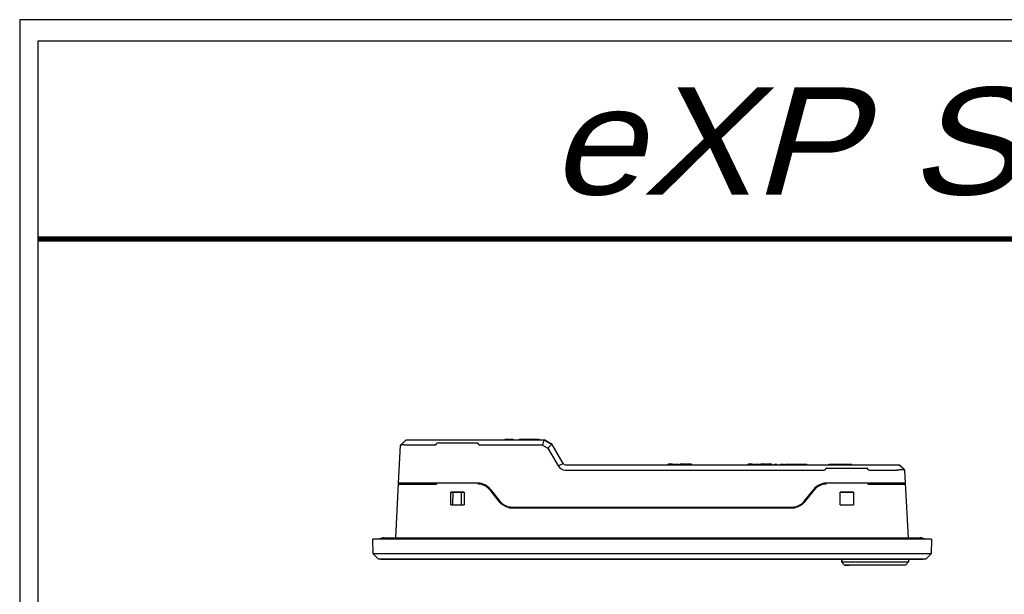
# Model space of a CAD drawing. Header units: millimetres. Extents: x 6863 to 7584, y 164 to 940.
# Tile 6 of 17: x 6863 to 7230, y 725 to 940. Entities that reach past the tile are written whole.
import ezdxf
from ezdxf.enums import TextEntityAlignment as Align

# ---------------------------------------------------------------- set-up
doc = ezdxf.new("R2010")
doc.units = ezdxf.units.MM
doc.header["$LTSCALE"] = 32.67
doc.layers.get('0').update_dxf_attribs({"linetype": 'CONTINUOUS'})
doc.layers.add('AM_0', color=7, linetype='CONTINUOUS', lineweight=50)
doc.styles.add('DD', font='ARIALN.TTF', dxfattribs={"oblique": 15})

msp = doc.modelspace()

# ---------------------------------------------------------------- linework, layer by layer
at = {"linetype": 'Continuous'}
for p, q in [((7583.65, 939.59), (6862.89, 939.59)), ((7575.59, 931.52), (6869.61, 931.52)), ((6869.61, 931.52), (6869.61, 172.52))]:
    msp.add_line(p, q, dxfattribs=at)
msp.add_line((6862.89, 939.59), (6862.89, 164.45))
at = {"color": 0, "linetype": 'Continuous'}
for p, q in [((7004.75, 781.07), (7006.86, 783.07)), ((7006.31, 782.55), (7004.75, 781.07)), ((7006.86, 783.07), (7058.16, 783.07)), ((7017.98, 781.32), (7018.18, 781.67)), ((7033.52, 781.77), (7018.35, 781.77)), ((7033.9, 781.32), (7033.69, 781.67)), ((7043.7, 783.07), (7043.7, 783.27)), ((7043.73, 783.07), (7043.73, 783.27)), ((7043.73, 783.27), (7045.05, 783.27)), ((7045.05, 783.07), (7045.05, 783.27)), ((7045.31, 783.07), (7045.31, 783.27)), ((7045.31, 783.27), (7046.67, 783.27)), ((7046.67, 783.07), (7046.67, 783.27)), ((7049.07, 783.07), (7049.07, 783.27)), ((7049.07, 783.27), (7053.76, 783.27)), ((7050.22, 783.07), (7050.22, 783.27)), ((7050.41, 783.07), (7050.41, 783.27)), ((7050.82, 783.07), (7050.82, 783.27)), ((7051.06, 783.07), (7051.06, 783.27)), ((7051.45, 783.07), (7051.45, 783.27)), ((7052.18, 783.07), (7052.18, 783.27)), ((7052.24, 783.07), (7052.24, 783.27)), ((7052.68, 783.07), (7052.68, 783.27)), ((7053, 783.07), (7053, 783.27)), ((7053.31, 783.07), (7053.31, 783.27)), ((7053.76, 783.07), (7053.76, 783.27)), ((7053.81, 783.07), (7053.81, 783.27)), ((7053.81, 783.27), (7056.3, 783.27)), ((7053.98, 783.07), (7053.98, 783.27)), ((7054.32, 783.07), (7054.32, 783.27)), ((7055.03, 783.07), (7055.03, 783.27)), ((7055.16, 783.07), (7055.16, 783.27)), ((7055.17, 783.07), (7055.17, 783.27)), ((7056.3, 783.27), (7056.3, 783.07)), ((7056.33, 783.27), (7056.33, 783.07)), ((7058.16, 783.07), (7057.62, 781.07)), ((7058.19, 783.07), (7061.19, 781.34)), ((7061.12, 781.38), (7059.64, 779.9)), ((7065.27, 774.27), (7061.19, 781.34)), ((7004.01, 766.87), (7004.75, 781.07)), ((7004.75, 781.07), (7004.75, 781.07)), ((7017.54, 781.07), (7007.75, 781.07)), ((7057.62, 781.07), (7034.33, 781.07)), ((7057.62, 781.07), (7059.64, 779.9)), ((7059.64, 779.9), (7063.44, 773.32)), ((7063.44, 773.32), (7065.27, 774.27)), ((7104.36, 773.77), (7104.36, 773.97)), ((7104.45, 773.97), (7104.36, 773.97)), ((7104.46, 773.77), (7104.46, 773.97)), ((7105.98, 773.97), (7104.46, 773.97)), ((7105.98, 773.97), (7105.98, 773.77)), ((7106.01, 773.77), (7106.01, 773.97)), ((7106.3, 773.77), (7106.3, 773.97)), ((7106.3, 773.97), (7108.55, 773.97)), ((7107.11, 773.77), (7107.11, 773.97)), ((7107.42, 773.77), (7107.42, 773.97)), ((7107.74, 773.77), (7107.74, 773.97)), ((7108.55, 773.77), (7108.55, 773.97)), ((7108.87, 773.77), (7108.87, 773.97)), ((7110.95, 773.97), (7108.87, 773.97)), ((7110.95, 773.77), (7110.95, 773.97)), ((7111.19, 773.77), (7111.19, 773.97)), ((7113.11, 773.97), (7111.19, 773.97)), ((7113.11, 773.77), (7113.11, 773.97)), ((7134.24, 773.77), (7134.24, 773.97)), ((7135.87, 773.97), (7134.26, 773.97)), ((7134.26, 773.77), (7134.26, 773.97)), ((7135.87, 773.97), (7135.87, 773.77)), ((7135.91, 773.97), (7135.91, 773.77)), ((7136.17, 773.97), (7138.42, 773.97)), ((7136.17, 773.77), (7136.17, 773.97)), ((7136.99, 773.77), (7136.99, 773.97)), ((7137.3, 773.77), (7137.3, 773.97)), ((7137.61, 773.77), (7137.61, 773.97)), ((7138.42, 773.77), (7138.42, 773.97)), ((7140.82, 773.97), (7138.75, 773.97)), ((7138.75, 773.77), (7138.75, 773.97)), ((7140.82, 773.77), (7140.82, 773.97)), ((7142.99, 773.97), (7141.06, 773.97)), ((7141.06, 773.77), (7141.06, 773.97)), ((7142.99, 773.77), (7142.99, 773.97)), ((7144.04, 773.97), (7144.83, 773.97)), ((7144.04, 773.77), (7144.04, 773.97)), ((7144.33, 773.77), (7144.33, 773.97)), ((7144.83, 773.77), (7144.83, 773.97)), ((7146.25, 773.97), (7147.4, 773.97)), ((7146.25, 773.77), (7146.25, 773.97)), ((7146.71, 773.77), (7146.71, 773.97)), ((7147.4, 773.97), (7147.4, 773.77)), ((7147.81, 773.97), (7150.06, 773.97)), ((7147.81, 773.77), (7147.81, 773.97)), ((7148.24, 773.77), (7148.24, 773.97)), ((7149.2, 773.77), (7149.2, 773.97)), ((7149.82, 773.77), (7149.82, 773.97)), ((7150.06, 773.77), (7150.06, 773.97)), ((7150.1, 773.97), (7156.03, 773.97)), ((7150.1, 773.77), (7150.1, 773.97)), ((7151.07, 773.77), (7151.07, 773.97)), ((7151.63, 773.77), (7151.63, 773.97)), ((7152.64, 773.77), (7152.64, 773.97)), ((7152.71, 773.77), (7152.71, 773.97)), ((7153.39, 773.77), (7153.39, 773.97)), ((7154.01, 773.77), (7154.01, 773.97)), ((7154.34, 773.77), (7154.34, 773.97)), ((7156.03, 773.77), (7156.03, 773.97)), ((7164.41, 773.97), (7165.07, 773.97)), ((7164.41, 773.77), (7164.41, 773.97)), ((7164.8, 773.97), (7164.8, 773.77)), ((7165.07, 773.77), (7165.07, 773.97)), ((7165.22, 773.97), (7167.39, 773.97)), ((7165.22, 773.77), (7165.22, 773.97)), ((7165.54, 773.77), (7165.54, 773.97)), ((7165.63, 773.77), (7165.63, 773.97)), ((7167.39, 773.97), (7169.51, 773.97)), ((7167.39, 773.77), (7167.39, 773.97)), ((7167.7, 773.77), (7167.7, 773.97)), ((7167.77, 773.97), (7167.76, 773.77)), ((7169.44, 773.77), (7169.44, 773.97)), ((7169.51, 773.97), (7169.52, 773.77)), ((7169.52, 773.97), (7171.11, 773.97)), ((7169.82, 773.77), (7169.82, 773.97)), ((7170.43, 773.77), (7170.43, 773.97)), ((7171.12, 773.97), (7171.95, 773.97)), ((7171.12, 773.77), (7171.12, 773.97)), ((7171.73, 773.77), (7171.73, 773.97)), ((7171.95, 773.77), (7171.95, 773.97)), ((7172.2, 773.97), (7172.86, 773.97)), ((7172.2, 773.97), (7172.2, 773.77)), ((7172.48, 773.77), (7172.48, 773.97)), ((7172.86, 773.77), (7172.86, 773.97)), ((7066.13, 773.77), (7190.5, 773.77)), ((7066.13, 771.77), (7162.54, 771.77)), ((7162.98, 772.02), (7163.18, 772.37)), ((7163.35, 772.47), (7178.52, 772.47)), ((7178.9, 772.02), (7178.69, 772.37)), ((7179.33, 771.77), (7189.61, 771.77)), ((7190.5, 773.77), (7191.9, 772.44)), ((7190.58, 773.7), (7192.61, 771.77)), ((7192.61, 771.77), (7191.9, 772.44)), ((7192.61, 771.77), (7192.61, 771.77)), ((7192.87, 766.87), (7192.61, 771.77)), ((7002.94, 746.57), (7004, 766.83)), ((7003.99, 766.57), (7018.13, 766.57)), ((7033.52, 766.87), (7004.01, 766.87)), ((7004.51, 766.57), (7004.51, 766.87)), ((7018.12, 766.87), (7018.13, 766.57)), ((7163.03, 766.56), (7162.98, 766.55)), ((7192.87, 766.87), (7163.35, 766.87)), ((7178.75, 766.87), (7178.74, 766.57)), ((7178.74, 766.57), (7192.88, 766.57)), ((7192.37, 766.57), (7192.37, 766.87)), ((7193.93, 746.57), (7192.87, 766.83)), ((7023.44, 758.87), (7023.44, 763.57)), ((7028.44, 763.57), (7023.44, 763.57)), ((7028.44, 763.47), (7023.44, 763.47)), ((7024.27, 758.87), (7024.3, 763.47)), ((7027.47, 758.87), (7027.48, 763.47)), ((7028.44, 763.57), (7028.44, 758.87)), ((7038, 764.39), (7041.4, 760.07)), ((7038.24, 764.58), (7041.63, 760.26)), ((7155.24, 760.26), (7158.63, 764.58)), ((7155.47, 760.07), (7158.87, 764.39)), ((7173.44, 763.57), (7168.44, 763.57)), ((7168.44, 758.87), (7168.44, 763.57)), ((7173.44, 763.47), (7168.44, 763.47)), ((7173.44, 763.57), (7173.44, 758.87)), ((7023.44, 758.87), (7028.44, 758.87)), ((7046.35, 757.97), (7150.52, 757.97)), ((7046.35, 757.67), (7150.52, 757.67)), ((7168.44, 758.87), (7173.44, 758.87)), ((6994.53, 740.5), (6994.44, 746.07)), ((7202.44, 746.07), (6994.44, 746.07)), ((6997.26, 746.27), (7199.61, 746.27)), ((6998.61, 746.57), (7198.26, 746.57)), ((7202.44, 746.07), (7202.34, 740.5)), ((6996.39, 738.67), (6994.53, 740.5)), ((7202.34, 740.5), (6994.53, 740.5)), ((6996.39, 738.67), (7200.48, 738.67)), ((6997.44, 738.6), (7199.44, 738.6)), ((7168.99, 738.02), (7169.82, 738.6)), ((7168.99, 738.02), (7168.99, 737.52)), ((7168.99, 737.52), (7193.89, 737.52)), ((7169.99, 736.52), (7168.99, 737.52)), ((7192.89, 736.52), (7193.89, 737.52)), ((7193.89, 738.6), (7193.89, 737.52)), ((7200.48, 738.67), (7202.34, 740.5)), ((7169.99, 736.52), (7192.89, 736.52)), ((7170.09, 736.52), (7170.09, 736.32)), ((7170.09, 736.32), (7171.79, 736.32)), ((7171.79, 736.52), (7171.79, 736.32))]:
    msp.add_line(p, q, dxfattribs=at)
at = {"linetype": 'Continuous', "const_width": 2.02}
msp.add_lwpolyline([(6869.61, 857.85), (7575.59, 857.85)], dxfattribs=at)
at = {"color": 0, "linetype": 'Continuous'}
for points in [[(7060.92, 781.58), (7060.47, 781.82), (7059.74, 782.21), (7059.06, 782.58), (7058.43, 782.93), (7058.2, 783.06)], [(7151.01, 757.69), (7150.96, 757.68), (7150.89, 757.68), (7150.87, 757.68)]]:
    msp.add_lwpolyline(points, dxfattribs=at)
for centre, radius, start, end in [((7017.54, 781.57), 0.5, 269.9994, 330.0005), ((7033.52, 781.57), 0.2, 30.0013, 89.9987), ((7066.13, 774.77), 1, 210, 270), ((7066.13, 774.88), 3.11, 209.995, 269.9935), ((7163.35, 772.27), 0.2, 90.0013, 149.9987), ((7179.33, 772.27), 0.5, 209.9995, 270.0006), ((7033.52, 760.87), 6, 38.1844, 90.0079), ((7033.52, 760.86), 5.71, 86.2254, 87.7639), ((7033.52, 760.89), 5.68, 86.2279, 87.7628), ((7033.52, 760.84), 5.73, 83.595, 86.225), ((7033.53, 760.89), 5.67, 81.8595, 83.6011), ((7033.6, 761.39), 5.17, 78.9631, 81.8428), ((7163.35, 760.87), 6, 89.9921, 141.815), ((7163.28, 761.39), 5.17, 98.1563, 101.0364), ((7163.35, 760.89), 5.68, 96.3987, 98.1392), ((7163.35, 760.82), 5.75, 93.7777, 96.4008), ((7163.35, 760.89), 5.68, 92.2359, 93.7706), ((7033.35, 760.54), 6.06, 65.6555, 69.1465), ((7033.4, 760.63), 5.96, 55.1075, 65.6891), ((7033.49, 760.77), 5.78, 52.3004, 55.0595), ((7033.84, 761.12), 5.29, 38.1725, 39.0728), ((7163.03, 761.12), 5.29, 140.9209, 141.8311), ((7163.38, 760.77), 5.78, 124.9396, 127.7001), ((7163.48, 760.63), 5.96, 114.3115, 124.8918), ((7163.52, 760.54), 6.05, 110.8525, 114.3449), ((7046.35, 763.97), 6, 218.1836, 269.9981), ((7150.52, 763.97), 6, 270.0019, 321.8164), ((7046.41, 764.02), 6.35, 256.6606, 258.8563), ((7046.39, 763.93), 6.27, 258.854, 261.8059), ((7046.38, 763.85), 6.18, 261.8098, 263.0183), ((7046.37, 763.77), 6.11, 263.0166, 265.0265), ((7046.35, 763.6), 5.93, 265.012, 269.967), ((7150.52, 763.55), 5.89, 270.0221, 273.4155), ((7150.51, 763.66), 5.99, 273.4073, 274.0505), ((7150.51, 763.7), 6.03, 274.0506, 274.7847), ((7150.5, 763.82), 6.15, 274.7958, 278.9638), ((7150.47, 763.98), 6.32, 278.9629, 283.345), ((6997.26, 746.07), 0.2, 90, 181), ((6998.61, 745.07), 1.5, 90, 126.8699), ((7198.26, 745.07), 1.5, 53.1301, 90), ((7199.61, 746.07), 0.2, 359, 90)]:
    msp.add_arc(centre, radius, start, end, dxfattribs=at)
for centre, major_axis, start_param, end_param in [((7018.35, 781.57), (0.2, 0), 1.570796, 2.617994), ((7034.33, 781.57), (0, 0.5), -4.18879, -3.141593), ((7162.54, 772.27), (0, 0.5), -3.141593, -2.094395), ((7178.52, 772.27), (0.2, 0), 0.523599, 1.570796)]:
    msp.add_ellipse(centre, major_axis=major_axis, ratio=1, start_param=start_param, end_param=end_param, dxfattribs=at)
for points, knots in [([(7007.75, 781.07), (7007.56, 781.08), (7007.18, 781.09), (7006.64, 781.1), (7006.14, 781.11), (7005.69, 781.12), (7005.37, 781.11), (7005.15, 781.11), (7005.02, 781.1), (7004.92, 781.1), (7004.84, 781.09), (7004.79, 781.08), (7004.76, 781.08), (7004.75, 781.07)], [0, 0, 0, 0, 0.190332, 0.374012, 0.543752, 0.693545, 0.818041, 0.869287, 0.912589, 0.947557, 0.97383, 0.991269, 1, 1, 1, 1]), ([(7060.82, 781.63), (7060.8, 781.63), (7060.74, 781.66), (7060.68, 781.68), (7060.63, 781.69)], [0, 0, 0, 0, 0.23813, 1, 1, 1, 1]), ([(7061.15, 781.39), (7061.13, 781.41), (7061.07, 781.49), (7060.98, 781.54), (7060.92, 781.58)], [0, 0, 0, 0, 0.230006, 1, 1, 1, 1]), ([(7192.61, 771.77), (7192.6, 771.78), (7192.57, 771.78), (7192.52, 771.79), (7192.44, 771.8), (7192.34, 771.8), (7192.21, 771.81), (7191.99, 771.81), (7191.67, 771.82), (7191.22, 771.81), (7190.72, 771.8), (7190.18, 771.79), (7189.8, 771.78), (7189.61, 771.77)], [0, 0, 0, 0, 0.008731, 0.02617, 0.052443, 0.08741, 0.130713, 0.181958, 0.306454, 0.456247, 0.625987, 0.809668, 1, 1, 1, 1]), ([(7004.02, 766.84), (7004.01, 766.84), (7004.01, 766.84), (7004, 766.83), (7004, 766.83)], [0, 0, 0, 0, 0.336386, 1, 1, 1, 1]), ([(7033.74, 766.56), (7033.74, 766.6), (7033.75, 766.66), (7033.75, 766.73), (7033.75, 766.76)], [0, 0, 0, 0, 0.500259, 1, 1, 1, 1]), ([(7163.12, 766.86), (7163.12, 766.83), (7163.13, 766.76), (7163.12, 766.7), (7163.12, 766.66)], [0, 0, 0, 0, 0.500259, 1, 1, 1, 1]), ([(7044.94, 757.84), (7044.25, 758), (7042.92, 758.56), (7041.84, 759.52), (7041.4, 760.07)], [0, 0, 0, 0, 0.500107, 1, 1, 1, 1]), ([(7155.47, 760.07), (7155.04, 759.52), (7153.95, 758.56), (7152.62, 758), (7151.93, 757.84)], [0, 0, 0, 0, 0.499893, 1, 1, 1, 1])]:
    msp.add_open_spline(points, degree=3, knots=knots, dxfattribs=at)
for points in [[(7058.16, 783.07), (7058.17, 783.07), (7058.18, 783.07), (7058.19, 783.07)], [(7060.92, 781.58), (7060.88, 781.6), (7060.85, 781.61), (7060.82, 781.63)], [(7061.19, 781.34), (7061.17, 781.36), (7061.16, 781.38), (7061.15, 781.39)], [(7033.75, 766.76), (7033.75, 766.8), (7033.75, 766.83), (7033.75, 766.86)], [(7035.51, 766.2), (7035.21, 766.31), (7034.9, 766.41), (7034.59, 766.47)], [(7162.29, 766.47), (7161.97, 766.41), (7161.66, 766.31), (7161.36, 766.2)], [(7163.13, 766.56), (7163.1, 766.56), (7163.06, 766.56), (7163.03, 766.56)], [(7163.12, 766.66), (7163.13, 766.63), (7163.13, 766.6), (7163.13, 766.56)], [(7037.95, 764.46), (7037.68, 764.79), (7037.37, 765.09), (7037.03, 765.35)], [(7159.84, 765.35), (7159.5, 765.09), (7159.19, 764.79), (7158.92, 764.46)]]:
    msp.add_open_spline(points, degree=3, dxfattribs=at)

# ---------------------------------------------------------------- texts
at = {"layer": 'AM_0', "style": 'DD', "oblique": 15, "width": 1.348747}
msp.add_text('eXP Series', height=39.903, dxfattribs=at).set_placement((7060.32, 874.43), (7368.74, 874.43), align=Align.FIT)

doc.saveas('drawing.dxf')
